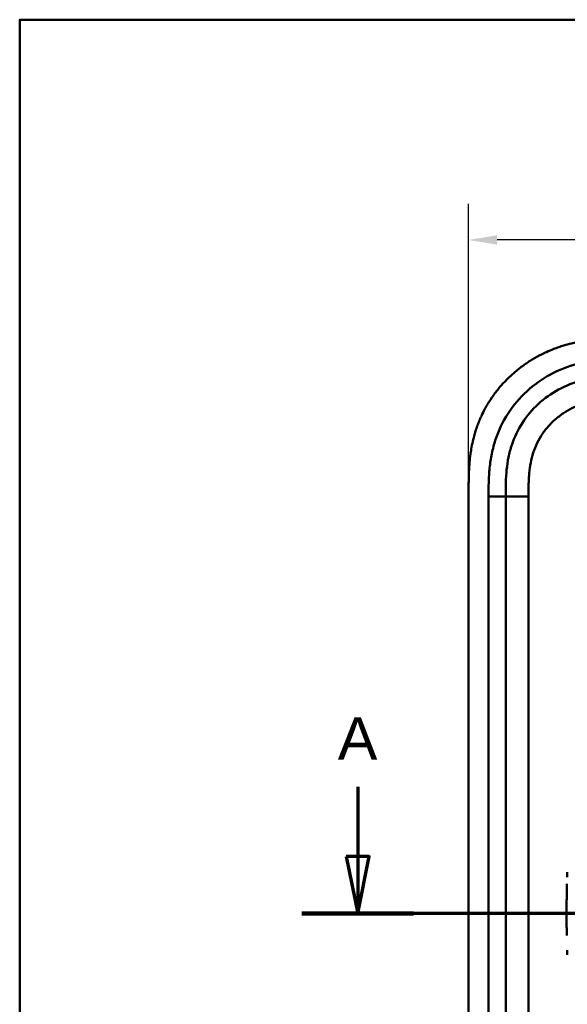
# Model space of a CAD drawing. Header units: millimetres. Extents: x 20 to 833, y 20 to 574.
# Tile 8 of 12: x 20 to 116, y 401 to 574. Entities that reach past the tile are written whole.
import ezdxf

# ---------------------------------------------------------------- set-up
doc = ezdxf.new("R2010")
doc.units = ezdxf.units.MM
doc.header["$LTSCALE"] = 2
for name, color, linetype, lineweight in [('Bemaßungen(DIN)', 7, 'Continuous', 25), ('Schnittansichtslinien(DIN)', 7, 'Continuous', 70), ('Sichtbare Kanten(DIN)', 7, 'Continuous', 50), ('Sichtbare tangentiale Kanten(DIN)', 7, 'Continuous', 50), ('Skizziergeometrie(DIN)', 7, 'Continuous', 50)]:
    doc.layers.add(name, color=color, linetype=linetype, lineweight=lineweight)
doc.styles.add('Aktuell-DINGroßer Text', font='arial.ttf')
doc.styles.add('STANDARD-DIN~0', font='arial.ttf')
doc.dimstyles.new('CAD-LAN', dxfattribs={"dimscale": 2, "dimtxt": 3.5, "dimasz": 2.5, "dimexe": 3.175, "dimexo": 0, "dimgap": 0.8, "dimtad": 1, "dimrnd": 1e-08, "dimtxsty": 'STANDARD-DIN~0', "dimcen": 0.09, "dimdle": 10, "dimclrd": 250, "dimclre": 250, "dimclrt": 250, "dimadec": 0, "dimazin": 2, "dimtfac": 1, "dimtmove": 0, "dimatfit": 3, "dimfxl": 1, "dimtolj": 1, "dimtzin": 0, "dimlwd": 25, "dimlwe": 25, "dimarcsym": 0})

# ---------------------------------------------------------------- blocks, each defined once
blk = doc.blocks.new('Ränder Standardrahmen')
at = {"layer": 'Skizziergeometrie(DIN)', "flags": 128}
blk.add_lwpolyline([(10, 10), (10, 287), (410, 287), (410, 10), (10, 10)], dxfattribs=at)
blk = doc.blocks.new('*D22')
at = {"layer": 'Bemaßungen(DIN)', "color": 250, "linetype": 'Continuous', "lineweight": 25, "true_color": 0x3f3f3f, "transparency": 16777216}
for p, q in [((98.73, 491.34), (98.73, 541.69)), ((312.73, 491.34), (312.73, 541.69)), ((307.73, 535.34), (103.73, 535.34))]:
    blk.add_line(p, q, dxfattribs=at)
at = {"layer": 'Bemaßungen(DIN)', "color": 250, "linetype": 'Continuous', "true_color": 0x3f3f3f, "transparency": 16777216}
for points in [[(103.73, 536.17), (103.73, 534.51), (98.73, 535.34)], [(307.73, 536.17), (307.73, 534.51), (312.73, 535.34)]]:
    blk.add_solid(points, dxfattribs=at)
at = {"layer": 'Defpoints', "color": 0, "linetype": 'Continuous', "transparency": 16777216}
for p in [(98.73, 535.34), (98.73, 491.34), (312.73, 491.34)]:
    blk.add_point(p, dxfattribs=at)
at = {"layer": 'Bemaßungen(DIN)', "color": 250, "linetype": 'Continuous', "lineweight": 25, "true_color": 0x3f3f3f, "transparency": 16777216, "insert": (197.95, 543.97), "char_height": 7, "attachment_point": 1, "style": 'STANDARD-DIN~0'}
blk.add_mtext('\\A1;214', dxfattribs=at)
blk = doc.blocks.new('2DTransSchnitt0')
at = {"layer": 'Schnittansichtslinien(DIN)', "linetype": 'Continuous'}
for p, q in [((39.64, 219.696), (39.64, 213.56)), ((162.838, 219.696), (162.838, 213.56)), ((38.64, 213.56), (39.64, 208.56)), ((40.64, 213.56), (38.64, 213.56)), ((39.64, 213.56), (39.64, 208.56)), ((39.64, 208.56), (40.64, 213.56)), ((161.838, 213.56), (162.838, 208.56)), ((163.838, 213.56), (161.838, 213.56)), ((162.838, 213.56), (162.838, 208.56)), ((162.838, 208.56), (163.838, 213.56)), ((167.738, 208.56), (34.74, 208.56))]:
    blk.add_line(p, q, dxfattribs=at)
at = {"layer": 'Schnittansichtslinien(DIN)', "linetype": 'Continuous', "lineweight": 140}
for p, q in [((44.54, 208.56), (34.74, 208.56)), ((167.738, 208.56), (157.938, 208.56))]:
    blk.add_line(p, q, dxfattribs=at)
at = {"layer": 'Schnittansichtslinien(DIN)', "linetype": 'Continuous', "flags": 128}
for points in [[(38.64, 213.56), (39.64, 208.56), (40.64, 213.56), (38.64, 213.56)], [(161.838, 213.56), (162.838, 208.56), (163.838, 213.56), (161.838, 213.56)]]:
    blk.add_lwpolyline(points, dxfattribs=at)
at = {"layer": 'Schnittansichtslinien(DIN)'}
for points in [[(38.64, 213.56), (39.64, 208.56), (40.64, 213.56), (38.64, 213.56)], [(161.838, 213.56), (162.838, 208.56), (163.838, 213.56), (161.838, 213.56)]]:
    blk.add_solid(points, dxfattribs=at)
at = {"layer": 'Schnittansichtslinien(DIN)', "char_height": 3.734, "attachment_point": 7, "style": 'Aktuell-DINGroßer Text'}
for insert in [(37.886, 222.06), (161.085, 222.06)]:
    blk.add_mtext('A', dxfattribs=dict(at, insert=insert))

msp = doc.modelspace()

# ---------------------------------------------------------------- linework, layer by layer
at = {"layer": 'Sichtbare Kanten(DIN)'}
for p, q in [((98.73, 491.338), (98.73, 299.907)), ((105.23, 490.338), (105.23, 300.907))]:
    msp.add_line(p, q, dxfattribs=at)
for points, knots in [([(126.768, 518.123), (126.171, 518.123), (125.12, 518.122), (123.909, 518.097), (122.996, 518.062), (122.386, 518.029), (121.623, 517.975), (121.013, 517.92), (120.249, 517.837), (119.639, 517.757), (118.724, 517.616), (117.813, 517.446), (116.606, 517.168), (115.71, 516.92), (114.822, 516.639), (114.235, 516.436), (113.364, 516.105), (112.505, 515.742), (111.244, 515.137), (110.154, 514.534), (108.84, 513.7), (107.828, 512.973), (106.621, 511.989), (105.703, 511.144), (104.623, 510.021), (103.815, 509.07), (102.88, 507.821), (102.196, 506.775), (101.502, 505.553), (101.084, 504.714), (100.702, 503.859), (100.465, 503.281), (100.192, 502.551), (99.992, 501.959), (99.765, 501.214), (99.603, 500.613), (99.385, 499.706), (99.202, 498.792), (99.014, 497.567), (98.913, 496.647), (98.837, 495.729), (98.799, 495.117), (98.765, 494.354), (98.748, 493.746), (98.735, 492.989), (98.73, 492.236), (98.73, 491.637), (98.73, 491.338)], [0.00000945, 0.00000945, 0.00000945, 0.00000945, 0.04167564, 0.07292528, 0.08334182, 0.10417491, 0.11459146, 0.13542455, 0.1458411, 0.16667419, 0.17709074, 0.20834038, 0.22917347, 0.26042311, 0.27083965, 0.29167275, 0.30208929, 0.33333893, 0.35417202, 0.39583821, 0.4166713, 0.45833749, 0.47917058, 0.52083676, 0.54166985, 0.58333604, 0.60416913, 0.64583532, 0.66666841, 0.69791805, 0.70833459, 0.72916769, 0.73958423, 0.76041733, 0.77083387, 0.79166696, 0.80208351, 0.83333315, 0.85416624, 0.88541588, 0.89583243, 0.91666552, 0.92708206, 0.94791516, 0.9583317, 0.9791648, 0.99999789, 0.99999789, 0.99999789, 0.99999789]), ([(127.768, 511.623), (126.962, 511.623), (125.366, 511.621), (123.029, 511.514), (120.764, 511.238), (117.846, 510.6), (114.412, 509.238), (110.828, 506.695), (107.998, 503.353), (106.439, 500.074), (105.691, 497.246), (105.362, 495.028), (105.231, 492.722), (105.23, 491.138), (105.23, 490.338)], [18.3883596, 18.3883596, 18.3883596, 18.3883596, 18.6318617, 18.875363, 19.1188643, 19.3623656, 19.8493681, 20.3363707, 20.8233732, 21.3103757, 21.553877, 21.7973783, 22.0408796, 22.2843823, 22.2843823, 22.2843823, 22.2843823]), ([(116.003, 423.533), (116.003, 423.533), (116.003, 423.533), (116.003, 423.533), (116.003, 423.533), (116.003, 423.533), (116.003, 423.534), (116.003, 423.551), (116.004, 423.568), (116.005, 423.608), (116.006, 423.631), (116.01, 423.775), (116.014, 423.897), (116.02, 424.1), (116.023, 424.181), (116.027, 424.289), (116.027, 424.316), (116.029, 424.352), (116.029, 424.361), (116.029, 424.373), (116.029, 424.376), (116.03, 424.38), (116.03, 424.381), (116.03, 424.383), (116.03, 424.383), (116.03, 424.384), (116.03, 424.384), (116.03, 424.384)], [0, 0, 0, 0, 0.000012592, 0.000012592, 0.000034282, 0.000034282, 0.000102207, 0.000102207, 0.005244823, 0.005244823, 0.012100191, 0.012100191, 0.048663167, 0.048663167, 0.073039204, 0.073039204, 0.081164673, 0.081164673, 0.083873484, 0.083873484, 0.084776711, 0.084776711, 0.085077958, 0.085077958, 0.085178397, 0.085178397, 0.085279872, 0.085279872, 0.085279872, 0.085279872]), ([(115.94, 420.946), (115.94, 420.946), (115.94, 420.946), (115.94, 420.947), (115.94, 420.947), (115.94, 420.947), (115.94, 420.948), (115.94, 420.949), (115.94, 420.95), (115.941, 420.955), (115.941, 420.959), (115.941, 420.973), (115.941, 420.984), (115.942, 421.027), (115.942, 421.059), (115.945, 421.189), (115.947, 421.286), (115.955, 421.675), (115.961, 421.966), (115.968, 422.28), (115.969, 422.302), (115.97, 422.328), (115.97, 422.332), (115.97, 422.34), (115.97, 422.343), (115.97, 422.346), (115.97, 422.347), (115.97, 422.348), (115.97, 422.348), (115.97, 422.349), (115.97, 422.349), (115.97, 422.349)], [0, 0, 0, 0, 0.00003042, 0.00003042, 0.00007044, 0.00007044, 0.00019048, 0.00019048, 0.00055053, 0.00055053, 0.00163057, 0.00163057, 0.00487062, 0.00487062, 0.01459066, 0.01459066, 0.0437507, 0.0437507, 0.13123111, 0.13123111, 0.13788283, 0.13788283, 0.13913003, 0.13913003, 0.14006547, 0.14006547, 0.14024087, 0.14024087, 0.14037254, 0.14037254, 0.14038465, 0.14038465, 0.14038465, 0.14038465]), ([(115.94, 420.946), (115.939, 420.851), (115.937, 420.755), (115.935, 420.66), (115.929, 420.247), (115.923, 419.835), (115.918, 419.424)], [0.32448873, 0.32448873, 0.32448873, 0.32448873, 0.35285696, 0.35285696, 0.35285696, 0.47549945, 0.47549945, 0.47549945, 0.47549945]), ([(115.907, 417.88), (115.907, 417.88), (115.907, 417.881), (115.907, 417.881), (115.907, 417.881), (115.907, 417.882), (115.907, 417.882), (115.907, 417.884), (115.907, 417.885), (115.907, 417.89), (115.907, 417.893), (115.908, 417.908), (115.908, 417.919), (115.908, 417.962), (115.908, 417.994), (115.908, 418.124), (115.909, 418.221), (115.911, 418.61), (115.913, 418.901), (115.917, 419.247), (115.917, 419.302), (115.918, 419.377), (115.918, 419.398), (115.918, 419.419), (115.918, 419.42), (115.918, 419.422), (115.918, 419.422), (115.918, 419.423), (115.918, 419.423), (115.918, 419.424), (115.918, 419.424), (115.918, 419.424), (115.918, 419.424), (115.918, 419.424), (115.918, 419.424), (115.918, 419.424)], [0, 0, 0, 0, 0.00006794, 0.00006794, 0.00010794, 0.00010794, 0.00022795, 0.00022795, 0.00058796, 0.00058796, 0.00166798, 0.00166798, 0.004908, 0.004908, 0.01462802, 0.01462802, 0.04378804, 0.04378804, 0.13126821, 0.13126821, 0.14767072, 0.14767072, 0.15382171, 0.15382171, 0.15411336, 0.15411336, 0.15425925, 0.15425925, 0.15433228, 0.15433228, 0.15436886, 0.15436886, 0.15438723, 0.15438723, 0.15440596, 0.15440596, 0.15440596, 0.15440596]), ([(115.907, 417.88), (115.907, 417.627), (115.906, 417.373), (115.906, 417.119), (115.906, 416.865), (115.907, 416.61), (115.907, 416.355)], [0.62936601, 0.62936601, 0.62936601, 0.62936601, 0.70537642, 0.70537642, 0.70537642, 0.78178643, 0.78178643, 0.78178643, 0.78178643]), ([(115.918, 414.814), (115.918, 414.814), (115.918, 414.815), (115.918, 414.815), (115.918, 414.815), (115.918, 414.816), (115.918, 414.816), (115.918, 414.818), (115.918, 414.819), (115.918, 414.824), (115.918, 414.827), (115.918, 414.842), (115.918, 414.852), (115.918, 414.896), (115.917, 414.928), (115.916, 415.058), (115.915, 415.155), (115.912, 415.544), (115.91, 415.835), (115.908, 416.165), (115.908, 416.203), (115.908, 416.26), (115.908, 416.279), (115.908, 416.307), (115.908, 416.317), (115.908, 416.331), (115.908, 416.336), (115.907, 416.343), (115.907, 416.345), (115.907, 416.349), (115.907, 416.35), (115.907, 416.352), (115.907, 416.352), (115.907, 416.353), (115.907, 416.353), (115.907, 416.354), (115.907, 416.354), (115.907, 416.354), (115.907, 416.354), (115.907, 416.354), (115.907, 416.355), (115.907, 416.355), (115.907, 416.355), (115.907, 416.355)], [0, 0, 0, 0, 0.00007709, 0.00007709, 0.00011709, 0.00011709, 0.0002371, 0.0002371, 0.00059712, 0.00059712, 0.00167714, 0.00167714, 0.00491717, 0.00491717, 0.0146372, 0.0146372, 0.04379722, 0.04379722, 0.13127739, 0.13127739, 0.14267197, 0.14267197, 0.1483693, 0.1483693, 0.15121801, 0.15121801, 0.15264242, 0.15264242, 0.15335469, 0.15335469, 0.15371088, 0.15371088, 0.15388903, 0.15388903, 0.15397817, 0.15397817, 0.15402279, 0.15402279, 0.15404516, 0.15404516, 0.15405641, 0.15405641, 0.15406792, 0.15406792, 0.15406792, 0.15406792]), ([(115.918, 414.814), (115.923, 414.403), (115.929, 413.991), (115.935, 413.579), (115.937, 413.483), (115.939, 413.388), (115.94, 413.292)], [0.93532745, 0.93532745, 0.93532745, 0.93532745, 1.05789587, 1.05789587, 1.05789587, 1.08637381, 1.08637381, 1.08637381, 1.08637381]), ([(116.03, 409.857), (116.03, 409.857), (116.03, 409.857), (116.03, 409.858), (116.03, 409.858), (116.03, 409.858), (116.03, 409.859), (116.03, 409.86), (116.03, 409.861), (116.029, 409.866), (116.029, 409.87), (116.029, 409.884), (116.028, 409.895), (116.027, 409.938), (116.026, 409.97), (116.022, 410.1), (116.019, 410.197), (116.013, 410.367), (116.011, 410.44), (116.007, 410.567), (116.005, 410.622), (116.003, 410.681), (116.003, 410.686), (116.003, 410.695), (116.003, 410.699), (116.003, 410.704), (116.003, 410.704), (116.003, 410.706), (116.003, 410.706), (116.003, 410.707), (116.003, 410.707), (116.003, 410.707), (116.003, 410.707), (116.003, 410.707)], [0, 0, 0, 0, 0.0000685, 0.0000685, 0.000108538, 0.000108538, 0.000228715, 0.000228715, 0.000589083, 0.000589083, 0.00166957, 0.00166957, 0.004910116, 0.004910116, 0.014630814, 0.014630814, 0.043792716, 0.043792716, 0.065662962, 0.065662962, 0.08206584, 0.08206584, 0.083603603, 0.083603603, 0.084757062, 0.084757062, 0.084973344, 0.084973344, 0.085135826, 0.085135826, 0.085162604, 0.085162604, 0.08517595, 0.08517595, 0.08517595, 0.08517595])]:
    msp.add_open_spline(points, degree=3, knots=knots, dxfattribs=at)
for points in [[(116.024, 424.222), (116.024, 424.215), (116.024, 424.207), (116.024, 424.199)], [(116.024, 410.017), (116.024, 410.025), (116.024, 410.032), (116.024, 410.04)]]:
    msp.add_open_spline(points, degree=3, dxfattribs=at)
at = {"layer": 'Sichtbare tangentiale Kanten(DIN)'}
for p, q in [((102.23, 300.907), (102.23, 490.338)), ((105.23, 490.338), (102.23, 490.338)), ((109.23, 490.338), (105.23, 490.338)), ((109.23, 490.338), (109.23, 300.907))]:
    msp.add_line(p, q, dxfattribs=at)
for points, knots in [([(102.23, 490.338), (102.23, 491.138), (102.231, 492.785), (102.371, 495.319), (102.745, 497.842), (103.612, 501.132), (105.45, 505.001), (108.783, 508.933), (112.974, 511.904), (116.953, 513.479), (120.27, 514.201), (122.792, 514.508), (125.315, 514.622), (126.962, 514.623), (127.768, 514.623)], [18.388359, 18.388359, 18.388359, 18.388359, 18.6318621, 18.8753634, 19.1188646, 19.3623659, 19.8493685, 20.336371, 20.8233735, 21.3103761, 21.5538774, 21.7973786, 22.0408799, 22.2843826, 22.2843826, 22.2843826, 22.2843826]), ([(127.768, 507.623), (127.604, 507.623), (127.441, 507.623), (127.277, 507.623), (126.834, 507.622), (126.392, 507.621), (125.949, 507.614), (125.797, 507.612), (125.644, 507.609), (125.492, 507.606), (125.416, 507.604), (125.34, 507.602), (125.264, 507.6), (125.187, 507.598), (125.111, 507.596), (125.032, 507.593), (124.722, 507.583), (124.427, 507.57), (124.122, 507.552), (124.115, 507.552), (124.107, 507.552), (124.1, 507.551), (123.482, 507.515), (122.894, 507.463), (122.301, 507.387), (122.292, 507.386), (122.283, 507.385), (122.274, 507.384), (121.673, 507.307), (121.081, 507.206), (120.492, 507.074), (120.486, 507.073), (120.481, 507.072), (120.476, 507.071), (119.876, 506.936), (119.28, 506.77), (118.7, 506.572), (118.697, 506.571), (118.694, 506.57), (118.69, 506.569), (118.104, 506.367), (117.523, 506.129), (116.964, 505.856), (116.405, 505.584), (115.86, 505.273), (115.34, 504.929), (114.82, 504.584), (114.322, 504.204), (113.855, 503.792), (113.385, 503.377), (112.94, 502.925), (112.534, 502.449), (112.13, 501.974), (111.757, 501.466), (111.426, 500.938), (111.096, 500.414), (110.803, 499.86), (110.554, 499.295), (110.307, 498.736), (110.097, 498.153), (109.928, 497.565), (109.927, 497.56), (109.925, 497.556), (109.924, 497.552), (109.758, 496.974), (109.629, 496.387), (109.531, 495.793), (109.53, 495.784), (109.528, 495.775), (109.527, 495.766), (109.43, 495.177), (109.364, 494.588), (109.319, 493.972), (109.318, 493.964), (109.318, 493.957), (109.317, 493.949), (109.295, 493.644), (109.279, 493.35), (109.267, 493.049), (109.254, 492.739), (109.246, 492.43), (109.24, 492.122), (109.229, 491.526), (109.23, 490.931), (109.23, 490.338)], [0, 0, 0, 0, 0.0490671, 0.0490671, 0.0490671, 0.1818725, 0.1818725, 0.1818725, 0.2275822, 0.2275822, 0.2275822, 0.2504376, 0.2504376, 0.2504376, 0.2732931, 0.2732931, 0.2732931, 0.3625526, 0.3625526, 0.3625526, 0.3647147, 0.3647147, 0.3647147, 0.5447737, 0.5447737, 0.5447737, 0.5475879, 0.5475879, 0.5475879, 0.7297386, 0.7297386, 0.7297386, 0.7313885, 0.7313885, 0.7313885, 0.9165146, 0.9165146, 0.9165146, 0.9175992, 0.9175992, 0.9175992, 1.1050076, 1.1050076, 1.1050076, 1.2924792, 1.2924792, 1.2924792, 1.4799717, 1.4799717, 1.4799717, 1.6686885, 1.6686885, 1.6686885, 1.8566662, 1.8566662, 1.8566662, 2.0435313, 2.0435313, 2.0435313, 2.2286199, 2.2286199, 2.2286199, 2.2299464, 2.2299464, 2.2299464, 2.4117448, 2.4117448, 2.4117448, 2.4144628, 2.4144628, 2.4144628, 2.594816, 2.594816, 2.594816, 2.5970115, 2.5970115, 2.5970115, 2.6862568, 2.6862568, 2.6862568, 2.7781066, 2.7781066, 2.7781066, 2.9561096, 2.9561096, 2.9561096, 2.9561096])]:
    msp.add_open_spline(points, degree=3, knots=knots, dxfattribs=at)

# ---------------------------------------------------------------- block references
at = {"xscale": 2, "yscale": 2, "zscale": 2}
msp.add_blockref('Ränder Standardrahmen', (0, 0), dxfattribs=at)
at = {"layer": 'Schnittansichtslinien(DIN)', "xscale": 2, "yscale": 2, "zscale": 2}
msp.add_blockref('2DTransSchnitt0', (0, 0), dxfattribs=at)

# ---------------------------------------------------------------- dimensions: what is measured, and where the dimension line sits
at = {"layer": 'Bemaßungen(DIN)', "color": 250, "linetype": 'Continuous', "lineweight": 25, "true_color": 0x3f3f3f}
dim = msp.add_linear_dim(base=(98.73, 535.338), p1=(312.73, 491.338), p2=(98.73, 491.338), angle=180, dimstyle='CAD-LAN', override={"dimgap": 0.8, "dimdec": 2, "dimtol": 0, "dimlim": 0, "dimtp": 0, "dimtm": 0, "dimtdec": 2, "dimtofl": 0, "dimatfit": 1}, dxfattribs=at)
dim.commit()
dim.dimension.update_dxf_attribs({"geometry": '*D22', "text_midpoint": (205.73, 535.338), "dimtype": 160})

doc.saveas('drawing.dxf')
